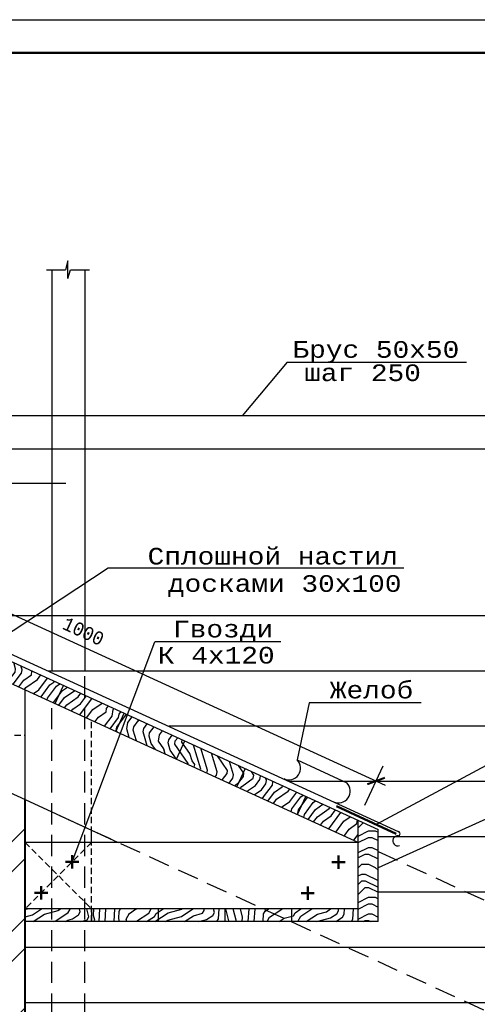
# Model space of a CAD drawing. Header units: millimetres. Extents: x -17 to 2655, y -428 to 194.
# Tile 24 of 47: x 1121 to 1190, y -279 to -131. Entities that reach past the tile are written whole.
import ezdxf

# ---------------------------------------------------------------- set-up
doc = ezdxf.new("R2010")
doc.units = ezdxf.units.MM
doc.linetypes.add('HIDDEN2', pattern=[4.7625, 3.175, -1.5875])
for name, color, linetype in [('лист а3', 7, 'Continuous'), ('Размеры', 5, 'Continuous'), ('тонкий', 251, 'Continuous')]:
    doc.layers.add(name, color=color, linetype=linetype)
doc.layers.add('Стены', color=32, linetype='Continuous', lineweight=40)
doc.layers.add('стропила', color=40, linetype='Continuous', lineweight=30)
doc.styles.get("Standard").update_dxf_attribs({"font": 'COUR.TTF', "width": 0.8, "height": 2})
doc.styles.add('style1', font='COUR.TTF')
doc.dimstyles.get("Standard").update_dxf_attribs({"dimtxt": 2, "dimasz": 2, "dimexe": 2.5, "dimexo": 2.5, "dimgap": 1, "dimtad": 1, "dimdec": 0, "dimzin": 0, "dimdsep": 46, "dimtxsty": 'Standard', "dimblk": 'ARCHTICK', "dimcen": -3, "dimdle": 1.5, "dimadec": 0, "dimazin": 0, "dimtfac": 0.75, "dimtdec": 0, "dimtofl": 0, "dimtmove": 0, "dimatfit": 3, "dimldrblk": 'ARCHTICK', "dimfxl": 0, "dimtvp": 1.5, "dimtolj": 1, "dimtzin": 0, "dimarcsym": 0})

# ---------------------------------------------------------------- blocks, each defined once
blk = doc.blocks.new('_ArchTick')
at = {"color": 0, "linetype": 'ByBlock', "const_width": 0.15}
blk.add_lwpolyline([(-0.5, -0.5), (0.5, 0.5)], dxfattribs=at)
blk = doc.blocks.new('*D351')
at = {"layer": 'Defpoints', "color": 0}
for p in [(1081.97, -210.05), (1174.34, -245.23), (1171.63, -251.14)]:
    blk.add_point(p, dxfattribs=at)
at = {"layer": 'Размеры', "color": 0, "lineweight": -2}
for p, q in [((1083.01, -207.78), (1085.72, -201.87)), ((1083.31, -203.52), (1175.7, -245.86)), ((1172.67, -248.86), (1175.38, -242.96))]:
    blk.add_line(p, q, dxfattribs=at)
at = {"layer": 'Размеры', "color": 0, "lineweight": -2, "xscale": 2, "yscale": 2, "zscale": 2}
for p, rotation in [((1084.68, -204.14), 155.3792218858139), ((1174.34, -245.23), 335.379221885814)]:
    blk.add_blockref('_ArchTick', p, dxfattribs=dict(at, rotation=rotation))
at = {"layer": 'Размеры', "color": 0, "insert": (1130.39, -222.76), "char_height": 2, "attachment_point": 5, "rotation": 335.3792}
blk.add_mtext('\\A1;1000', dxfattribs=at)

msp = doc.modelspace()

# ---------------------------------------------------------------- hatches: boundary and pattern name
at = {"layer": 'тонкий'}
h = msp.add_hatch(dxfattribs=at)
h.set_pattern_fill('ENDGRAIN', color=256, scale=10, angle=80, style=0, pattern_type=2)
h.set_pattern_definition([(80, (912.597, 529.179), (-8.1116, 11.58456), [0.5, -9.5]), (80, (910.397, 522.459), (-8.1116, 11.58456), [1, -9]), (80, (911.033, 528.947), (-8.1116, 11.58456), [0.5, -9.5]), (80, (909.006, 523.212), (-8.1116, 11.58456), [0.5, -9.5]), (80, (909.556, 529.208), (-8.1116, 11.58456), [0.5, -9.5]), (80, (908.108, 523.878), (-8.1116, 11.58456), [0.5, -9.5]), (80, (908.571, 529.382), (-8.1116, 11.58456), [0.5, -9.5]), (80, (906.631, 524.139), (-8.1116, 11.58456), [0.5, -5.5, 0.5, -3.5]), (80, (905.646, 524.312), (-8.1116, 11.58456), [1, -5, 0.5, -3.5]), (80, (904.082, 524.08), (-8.1116, 11.58456), [0.5, -1.5, 0.5, -4, 0.5, -3]), (80, (903.011, 523.762), (-8.1116, 11.58456), [0.5, -2, 1, -6.5]), (80, (903.647, 530.25), (-8.1116, 11.58456), [0.5, -9.5]), (80, (902.026, 523.935), (-8.1116, 11.58456), [0.5, -2.5, 0.5, -6.5]), (125, (911.208, 521.301), (-9.84808, 1.73648), [1.41421, -12.72793]), (125, (912.684, 529.672), (-9.84808, 1.73648), [2.82843, -11.31371]), (125, (907.76, 530.54), (-9.84808, 1.73648), [0.7071, -13.43504]), (125, (905.299, 522.343), (-9.84808, 1.73648), [2.12132, -12.02082]), (125, (906.775, 530.714), (-9.84808, 1.73648), [3.53553, -10.6066]), (125, (905.298, 530.974), (-9.84808, 1.73648), [2.12132, -12.02082]), (35, (903.966, 529.178), (1.73648, 9.84808), [0.7071, -13.43504]), (35, (911.2364, 524.342), (1.73648, 9.84808), [1.41421, -12.72793]), (35, (907.384, 525.529), (1.73648, 9.84808), [1.41421, -12.72793]), (35, (909.8745, 528.136), (1.73648, 9.84808), [1.41421, -12.72793]), (35, (905.8485, 528.3385), (1.73648, 9.84808), [1.41421, -12.72793]), (35, (904.9505, 529.0045), (1.73648, 9.84808), [2.12132, -12.02082]), (35, (910.425, 525.5006), (1.73648, 9.84808), [2.12132, -12.02082]), (35, (910.193, 527.065), (1.73648, 9.84808), [2.12132, -12.02082]), (35, (906.486, 526.195), (1.73648, 9.84808), [2.12132, -12.02082]), (35, (906.167, 527.267), (1.73648, 9.84808), [2.12132, -12.02082]), (106.56505, (909.325, 522.1406), (1.736482, 9.848078), [1.11803, -21.24265]), (106.56505, (911.12, 529.44), (1.736482, 9.848078), [4.47214, -17.88854]), (106.56505, (909.6426, 529.7003), (1.736482, 9.848078), [4.47214, -17.88854]), (106.56505, (908.658, 529.874), (1.736482, 9.848078), [4.47214, -6.7, 2.2361, -8.95244]), (106.56505, (907.354, 531.1192), (1.736482, 9.848078), [1.11803, -21.24265]), (106.56505, (902.3446, 522.8637), (1.736482, 9.848078), [1.11803, -21.24265]), (106.56505, (903.7337, 530.742), (1.736482, 9.848078), [2.23607, -20.12461]), (53.43495, (912.163, 526.7174), (1.736482, 9.848078), [2.23607, -20.12461]), (53.43495, (909.093, 523.7046), (1.736482, 9.848078), [2.23607, -20.12461]), (53.43495, (910.5703, 523.444), (1.736482, 9.848078), [1.11803, -21.24261]), (53.43495, (908.195, 524.3707), (1.736482, 9.848078), [3.3541, -19.00658]), (53.43495, (908.5424, 526.3403), (1.736482, 9.848078), [2.23607, -20.12461]), (53.43495, (908.2237, 527.412), (1.736482, 9.848078), [2.23607, -20.12461]), (53.43495, (906.718, 524.631), (1.736482, 9.848078), [1.11803, -21.24261]), (53.43495, (905.82, 525.297), (1.736482, 9.848078), [1.11803, -21.24261]), (53.43495, (904.545, 529.5837), (1.736482, 9.848078), [1.11803, -21.24261]), (53.43495, (907.905, 528.4836), (1.736482, 9.848078), [1.11803, -21.24261]), (53.43495, (904.169, 524.573), (1.736482, 9.848078), [3.3541, -19.00658]), (53.43495, (903.0974, 524.254), (1.736482, 9.848078), [2.23607, -20.12461]), (53.43495, (907.007, 529.1496), (1.736482, 9.848078), [1.118, -10.062, 1.118, -10.06268]), (53.43495, (904.5164, 526.5425), (1.736482, 9.848078), [2.23607, -20.12461]), (53.43495, (903.6184, 527.2086), (1.736482, 9.848078), [2.23607, -20.12461]), (53.43495, (902.1126, 524.428), (1.736482, 9.848078), [2.23607, -20.12461]), (53.43495, (902.6336, 527.382), (1.736482, 9.848078), [2.23607, -20.12461])])
h.paths.add_polyline_path([(1163.7888, -247.5433), (1162.5389, -250.2705), (1171.6298, -254.4366), (1171.6298, -251.1366)])
h.paths.add_polyline_path([(1154.6979, -243.3771), (1153.4481, -246.1044), (1162.5389, -250.2705), (1163.7888, -247.5433)])
h.paths.add_polyline_path([(1145.6071, -239.211), (1144.3572, -241.9383), (1153.4481, -246.1044), (1154.6979, -243.3771)])
h.paths.add_polyline_path([(1144.3572, -241.9383), (1145.6071, -239.211), (1136.5162, -235.0449), (1135.2664, -237.7722)])
h.paths.add_polyline_path([(1127.4254, -230.8788), (1126.1755, -233.6061), (1135.2664, -237.7722), (1136.5162, -235.0449)])
h.paths.add_polyline_path([(1118.3345, -226.7127), (1117.5836, -228.3513), (1118.6298, -228.3513), (1118.6298, -230.1481), (1126.1755, -233.6061), (1127.4254, -230.8788)])
h.paths.add_polyline_path([(1118.6298, -228.3513), (1117.5836, -228.3513), (1117.0847, -229.44), (1118.6298, -230.1481)])
h.paths.add_polyline_path([(1117.5836, -228.3513), (1118.3345, -226.7127), (1109.2437, -222.5466), (1107.9938, -225.2739), (1114.7092, -228.3513)])
h.paths.add_polyline_path([(1114.7092, -228.3513), (1117.0847, -229.44), (1117.5836, -228.3513)])
h.paths.add_polyline_path([(1100.1528, -218.3805), (1098.903, -221.1078), (1107.9938, -225.2739), (1109.2437, -222.5466)])
h.paths.add_polyline_path([(1091.062, -214.2144), (1089.8121, -216.9417), (1098.903, -221.1078), (1100.1528, -218.3805)])
h.paths.add_polyline_path([(1091.062, -214.2144), (1081.9711, -210.0483), (1080.7213, -212.7756), (1089.8121, -216.9417)])
h = msp.add_hatch(dxfattribs=at)
h.set_pattern_fill('ANSI32', color=256, style=0)
h.paths.add_polyline_path([(1121.6298, -248.023), (1093.6298, -235.1913), (1093.6298, -238.3513), (1083.6298, -238.3513), (1083.6298, -308.3513), (1077.1298, -308.3513), (1077.1298, -318.4132), (1119.1298, -318.4132), (1128.1298, -318.4132), (1128.1298, -308.3513), (1121.6298, -308.3513)])
h = msp.add_hatch(dxfattribs=at)
h.set_pattern_fill('ENDGRAIN', color=256, scale=10, style=0, pattern_type=2)
h.set_pattern_definition([(0, (919.208, 521.301), (10, 10), [0.5, -9.5]), (0, (912.208, 522.301), (10, 10), [1, -9]), (0, (918.708, 522.801), (10, 10), [0.5, -9.5]), (0, (912.708, 523.801), (10, 10), [0.5, -9.5]), (0, (918.708, 524.301), (10, 10), [0.5, -9.5]), (0, (913.208, 524.801), (10, 10), [0.5, -9.5]), (0, (918.708, 525.301), (10, 10), [0.5, -9.5]), (0, (913.208, 526.301), (10, 10), [0.5, -5.5, 0.5, -3.5]), (0, (913.208, 527.301), (10, 10), [1, -5, 0.5, -3.5]), (0, (912.708, 528.801), (10, 10), [0.5, -1.5, 0.5, -4, 0.5, -3]), (0, (912.208, 529.801), (10, 10), [0.5, -2, 1, -6.5]), (0, (918.708, 530.301), (10, 10), [0.5, -9.5]), (0, (912.208, 530.801), (10, 10), [0.5, -2.5, 0.5, -6.5]), (45, (911.208, 521.301), (1e-15, 10), [1.41421, -12.72793]), (45, (919.708, 521.301), (1e-15, 10), [2.82843, -11.31371]), (45, (919.708, 526.301), (1e-15, 10), [0.7071, -13.43504]), (45, (911.208, 527.301), (1e-15, 10), [2.12132, -12.02082]), (45, (919.708, 527.301), (1e-15, 10), [3.53553, -10.6066]), (45, (919.708, 528.801), (1e-15, 10), [2.12132, -12.02082]), (315, (917.708, 529.801), (10, -2e-15), [0.7071, -13.43504]), (315, (914.208, 521.801), (10, -2e-15), [1.41421, -12.72793]), (315, (914.708, 525.801), (10, -2e-15), [1.41421, -12.72793]), (315, (917.708, 523.801), (10, -2e-15), [1.41421, -12.72793]), (315, (917.208, 527.801), (10, -2e-15), [1.41421, -12.72793]), (315, (917.708, 528.801), (10, -2e-15), [2.12132, -12.02082]), (315, (915.208, 522.801), (10, -2e-15), [2.12132, -12.02082]), (315, (916.708, 523.301), (10, -2e-15), [2.12132, -12.02082]), (315, (915.208, 526.801), (10, -2e-15), [2.12132, -12.02082]), (315, (916.208, 527.301), (10, -2e-15), [2.12132, -12.02082]), (26.56505, (911.708, 523.301), (10, 4e-09), [1.11803, -21.24265]), (26.56505, (919.208, 522.801), (10, 4e-09), [4.47214, -17.88854]), (26.56505, (919.208, 524.301), (10, 4e-09), [4.47214, -17.88854]), (26.56505, (919.208, 525.301), (10, 4e-09), [4.47214, -6.7, 2.2361, -8.95244]), (26.56505, (920.208, 526.801), (10, 4e-09), [1.11803, -21.24265]), (26.56505, (911.208, 530.301), (10, 4e-09), [1.11803, -21.24265]), (26.56505, (919.208, 530.301), (10, 4e-09), [2.23607, -20.12461]), (333.43495, (916.708, 521.301), (10, -4e-09), [2.23607, -20.12461]), (333.43495, (913.208, 523.801), (10, -4e-09), [2.23607, -20.12461]), (333.43495, (913.208, 522.301), (10, -4e-09), [1.11803, -21.24261]), (333.43495, (913.708, 524.801), (10, -4e-09), [3.3541, -19.00658]), (333.43495, (915.708, 524.801), (10, -4e-09), [2.23607, -20.12461]), (333.43495, (916.708, 525.301), (10, -4e-09), [2.23607, -20.12461]), (333.43495, (913.708, 526.301), (10, -4e-09), [1.11803, -21.24261]), (333.43495, (914.208, 527.301), (10, -4e-09), [1.11803, -21.24261]), (333.43495, (918.208, 529.301), (10, -4e-09), [1.11803, -21.24261]), (333.43495, (917.708, 525.801), (10, -4e-09), [1.11803, -21.24261]), (333.43495, (913.208, 528.801), (10, -4e-09), [3.3541, -19.00658]), (333.43495, (912.708, 529.801), (10, -4e-09), [2.23607, -20.12461]), (333.43495, (918.208, 526.801), (10, -4e-09), [1.118, -10.062, 1.118, -10.06268]), (333.43495, (915.208, 528.801), (10, -4e-09), [2.23607, -20.12461]), (333.43495, (915.708, 529.801), (10, -4e-09), [2.23607, -20.12461]), (333.43495, (912.708, 530.801), (10, -4e-09), [2.23607, -20.12461]), (333.43495, (915.708, 530.801), (10, -4e-09), [2.23607, -20.12461])])
h.paths.add_polyline_path([(1174.6298, -252.5114), (1171.6298, -251.1366), (1171.6298, -266.3366), (1174.6298, -266.3366)])
h = msp.add_hatch(dxfattribs=at)
h.set_pattern_fill('ENDGRAIN', color=256, scale=10, angle=60, style=0, pattern_type=2)
h.set_pattern_definition([(60, (915.208, 528.229), (-3.66025, 13.66025), [0.5, -9.5]), (60, (910.842, 522.667), (-3.66025, 13.66025), [1, -9]), (60, (913.659, 528.546), (-3.66025, 13.66025), [0.5, -9.5]), (60, (909.793, 523.85), (-3.66025, 13.66025), [0.5, -9.5]), (60, (912.36, 529.296), (-3.66025, 13.66025), [0.5, -9.5]), (60, (909.177, 524.783), (-3.66025, 13.66025), [0.5, -9.5]), (60, (911.494, 529.796), (-3.66025, 13.66025), [0.5, -9.5]), (60, (907.878, 525.533), (-3.66025, 13.66025), [0.5, -5.5, 0.5, -3.5]), (60, (907.012, 526.033), (-3.66025, 13.66025), [1, -5, 0.5, -3.5]), (60, (905.463, 526.35), (-3.66025, 13.66025), [0.5, -1.5, 0.5, -4, 0.5, -3]), (60, (904.347, 526.417), (-3.66025, 13.66025), [0.5, -2, 1, -6.5]), (60, (907.164, 532.296), (-3.66025, 13.66025), [0.5, -9.5]), (60, (903.481, 526.917), (-3.66025, 13.66025), [0.5, -2.5, 0.5, -6.5]), (105, (911.208, 521.301), (-8.660254, 5), [1.41421, -12.72793]), (105, (915.458, 528.662), (-8.660254, 5), [2.82843, -11.31371]), (105, (911.128, 531.162), (-8.660254, 5), [0.7071, -13.43504]), (105, (906.012, 524.301), (-8.660254, 5), [2.12132, -12.02082]), (105, (910.262, 531.662), (-8.660254, 5), [3.53553, -10.6066]), (105, (908.9626, 532.412), (-8.660254, 5), [2.12132, -12.02082]), (15, (907.0966, 531.18), (5, 8.660254), [0.7071, -13.43504]), (15, (912.275, 524.149), (5, 8.660254), [1.41421, -12.72793]), (15, (909.061, 526.582), (5, 8.660254), [1.41421, -12.72793]), (15, (912.293, 528.18), (5, 8.660254), [1.41421, -12.72793]), (15, (908.579, 529.747), (5, 8.660254), [1.41421, -12.72793]), (15, (907.9626, 530.68), (5, 8.660254), [2.12132, -12.02082]), (15, (911.909, 525.515), (5, 8.660254), [2.12132, -12.02082]), (15, (912.226, 527.064), (5, 8.660254), [2.12132, -12.02082]), (15, (908.445, 527.515), (5, 8.660254), [2.12132, -12.02082]), (15, (908.512, 528.631), (5, 8.660254), [2.12132, -12.02082]), (86.56505, (909.726, 522.734), (5, 8.660254), [1.11803, -21.24265]), (86.56505, (913.909, 528.979), (5, 8.660254), [4.47214, -17.88854]), (86.56505, (912.6098, 529.729), (5, 8.660254), [4.47214, -17.88854]), (86.56505, (911.7437, 530.229), (5, 8.660254), [4.47214, -6.7, 2.2361, -8.95244]), (86.56505, (910.9447, 531.845), (5, 8.660254), [1.11803, -21.24265]), (86.56505, (903.4136, 525.801), (5, 8.660254), [1.11803, -21.24265]), (86.56505, (907.4136, 532.729), (5, 8.660254), [2.23607, -20.12461]), (33.43495, (913.958, 526.064), (5, 8.660254), [2.23607, -20.12461]), (33.43495, (910.0428, 524.283), (5, 8.660254), [2.23607, -20.12461]), (33.43495, (911.342, 523.533), (5, 8.660254), [1.11803, -21.24261]), (33.43495, (909.4267, 525.216), (5, 8.660254), [3.3541, -19.00658]), (33.43495, (910.4267, 526.948), (5, 8.660254), [2.23607, -20.12461]), (33.43495, (910.4937, 528.064), (5, 8.660254), [2.23607, -20.12461]), (33.43495, (908.1277, 525.966), (5, 8.660254), [1.11803, -21.24261]), (33.43495, (907.5117, 526.899), (5, 8.660254), [1.11803, -21.24261]), (33.43495, (907.7796, 531.363), (5, 8.660254), [1.11803, -21.24261]), (33.43495, (910.5607, 529.18), (5, 8.660254), [1.11803, -21.24261]), (33.43495, (905.7126, 526.783), (5, 8.660254), [3.3541, -19.00658]), (33.43495, (904.5966, 526.85), (5, 8.660254), [2.23607, -20.12461]), (33.43495, (909.9447, 530.113), (5, 8.660254), [1.118, -10.062, 1.118, -10.06268]), (33.43495, (906.7126, 528.515), (5, 8.660254), [2.23607, -20.12461]), (33.43495, (906.0966, 529.448), (5, 8.660254), [2.23607, -20.12461]), (33.43495, (903.7306, 527.35), (5, 8.660254), [2.23607, -20.12461]), (33.43495, (905.2306, 529.948), (5, 8.660254), [2.23607, -20.12461])])
h.paths.add_polyline_path([(1121.6298, -264.4366), (1121.6298, -266.3366), (1131.6298, -266.3366), (1131.6298, -264.4366)])
h.paths.add_polyline_path([(1131.6298, -264.4366), (1131.6298, -266.3366), (1141.6298, -266.3366), (1141.6298, -264.4366)])
h.paths.add_polyline_path([(1141.6298, -264.4366), (1141.6298, -266.3366), (1151.6298, -266.3366), (1151.6298, -264.4366)])
h.paths.add_polyline_path([(1151.6298, -264.4366), (1151.6298, -266.3366), (1161.6298, -266.3366), (1161.6298, -264.4366)])
h.paths.add_polyline_path([(1161.6298, -264.4366), (1161.6298, -266.3366), (1171.6298, -266.3366), (1171.6298, -264.4366)])

# ---------------------------------------------------------------- linework, layer by layer
for p, q in [((1124.8649, -168.4636), (1127.711, -168.4636)), ((1128.0744, -167.1303), (1127.711, -168.4636)), ((1128.0744, -169.797), (1128.0744, -167.1303)), ((1128.0744, -169.797), (1128.4378, -168.4636)), ((1128.4378, -168.4636), (1131.3036, -168.4636)), ((1161.0017, -182.3506), (1187.9298, -182.3506)), ((1082.9957, -200.4906), (1127.7739, -200.4906)), ((1178.4938, -213.2929), (1134.094, -213.2929)), ((1160.0228, -224.332), (1141.093, -224.332)), ((1164.3162, -233.4843), (1162.4981, -242.0311)), ((1181.091, -233.4843), (1164.3162, -233.4843))]:
    msp.add_line(p, q)
at = {"lineweight": 30}
for p, q in [((1162.4981, -242.0311), (1169.9544, -245.503)), ((1131.6298, -264.4366), (1131.6298, -266.3366)), ((1141.6298, -264.4366), (1141.6298, -266.3366)), ((1151.6298, -264.4366), (1151.6298, -266.3366)), ((1161.6298, -264.4366), (1161.6298, -266.3366))]:
    msp.add_line(p, q, dxfattribs=at)
at = {"lineweight": 50}
for p, q in [((1168.4192, -248.9947), (1177.3625, -253.1591)), ((1128.7206, -258.3458), (1128.7206, -256.3458)), ((1168.7206, -258.3973), (1168.7206, -256.3973)), ((1127.7206, -257.3458), (1129.7206, -257.3458)), ((1167.7206, -257.3973), (1169.7206, -257.3973)), ((1124.0685, -262.9979), (1124.0685, -260.998)), ((1164.0685, -263.0494), (1164.0685, -261.0494)), ((1123.0685, -261.9979), (1125.0685, -261.9979)), ((1163.0685, -262.0494), (1165.0685, -262.0494))]:
    msp.add_line(p, q, dxfattribs=at)
at = {"lineweight": 30}
for centre, radius, start, end in [((1161.2284, -243.2664), 1.7715, 244.981332, 44.213763), ((1168.6847, -246.7383), 1.7715, 244.981332, 44.213763), ((1177.6136, -254.2152), 0.7597, 86.004784, 289.777581), ((1177.6066, -253.1262), 0.3366, 260.476362, 84.099709)]:
    msp.add_arc(centre, radius, start, end, dxfattribs=at)
at = {"layer": 'лист а3', "color": 7}
msp.add_lwpolyline([(879.0604, -427.9324), (879.0604, -130.9324), (1299.0604, -130.9324), (1299.0604, -427.9324), (879.0604, -427.9324)], dxfattribs=at)
at = {"layer": 'лист а3', "color": 7, "lineweight": 50}
msp.add_lwpolyline([(899.0604, -135.9324), (1294.0604, -135.9324), (1294.0604, -422.9324), (899.0604, -422.9324), (899.0604, -135.9324)], dxfattribs=at)
at = {"layer": 'Стены'}
msp.add_line((1121.6298, -308.3513), (1121.6298, -248.023), dxfattribs=at)
at = {"layer": 'стропила'}
for p, q in [((930.6631, -144.0077), (1171.6835, -254.4612)), ((1081.3773, -208.6762), (1177.6412, -252.7914)), ((1081.9711, -210.0483), (1174.6298, -252.5114)), ((1121.6298, -248.023), (1121.6298, -231.5229)), ((1093.6298, -235.1913), (1121.6298, -248.023)), ((1121.6298, -248.023), (1135.6249, -254.4366)), ((1171.6298, -266.3366), (1171.6298, -251.1366)), ((1131.6298, -254.4366), (1131.6298, -252.6057)), ((1174.6298, -266.3366), (1174.6298, -252.5114)), ((1171.6298, -254.4366), (1121.6298, -254.4366)), ((1171.6298, -264.4366), (1121.6298, -264.4366)), ((1174.6298, -266.3366), (1121.6298, -266.3366))]:
    msp.add_line(p, q, dxfattribs=at)
at = {"layer": 'тонкий'}
for p, q in [((1125.6298, -168.4636), (1125.6298, -228.7132)), ((1130.6298, -168.4636), (1130.6298, -228.7132)), ((1161.0017, -182.3506), (1154.2446, -190.4132)), ((1281.6298, -190.4132), (1043.9261, -190.4132)), ((1281.6298, -195.4132), (1054.8366, -195.4132)), ((1134.094, -213.2929), (1115.6011, -225.4601)), ((1281.6298, -220.4132), (1106.9887, -220.4132)), ((1128.7206, -257.3458), (1141.093, -224.332)), ((1281.6298, -228.7132), (1125.1002, -228.7132)), ((1281.6298, -237.0132), (1143.2116, -237.0132)), ((1194.8564, -240.7356), (1174.3557, -251.759)), ((1281.6298, -245.3132), (1161.323, -245.3132)), ((1194.8583, -249.1032), (1174.6298, -258.2508)), ((1281.6298, -253.6132), (1174.6298, -253.6132)), ((1281.6298, -261.9132), (1174.6298, -261.9132)), ((1281.6298, -270.2132), (1121.6298, -270.2132)), ((1281.6298, -278.5132), (1121.6298, -278.5132))]:
    msp.add_line(p, q, dxfattribs=at)
at = {"layer": 'тонкий', "linetype": 'HIDDEN2'}
for p, q in [((1130.6298, -318.4132), (1130.6298, -228.7132)), ((1125.6298, -318.4132), (1125.6298, -233.356)), ((1131.6298, -252.6057), (1161.6298, -266.354)), ((1174.6298, -255.8114), (1278.5016, -303.4132)), ((1161.5919, -266.3366), (1268.6819, -315.4132))]:
    msp.add_line(p, q, dxfattribs=at)
at = {"layer": 'тонкий', "lineweight": 30}
for p, q in [((1126.1755, -233.6061), (1127.4254, -230.8788)), ((1135.2664, -237.7722), (1136.5162, -235.0449)), ((1144.3572, -241.9383), (1145.6071, -239.211)), ((1153.4481, -246.1044), (1154.6979, -243.3771)), ((1162.5389, -250.2705), (1163.7888, -247.5433))]:
    msp.add_line(p, q, dxfattribs=at)
at = {"layer": 'тонкий', "linetype": 'HIDDEN2', "ltscale": 0.3}
for p, q in [((1131.6298, -254.4366), (1131.6298, -236.1056)), ((1118.6298, -238.3513), (1121.6298, -238.3513)), ((1121.6298, -248.023), (1131.6298, -252.6057)), ((1121.6298, -254.4366), (1131.6298, -264.4366)), ((1131.6298, -254.4366), (1121.6298, -264.4366)), ((1131.6298, -266.3366), (1131.6298, -254.4366))]:
    msp.add_line(p, q, dxfattribs=at)

# ---------------------------------------------------------------- texts
at = {"style": 'style1'}
for s, p in [('Брус 50x50', (1161.7842, -181.6857)), ('шаг 250', (1163.5349, -185.1857)), ('Сплошной настил', (1140.0302, -212.726)), ('досками 30x100', (1143.0852, -216.8287)), ('Гвозди', (1143.8504, -223.667)), ('К 4x120', (1141.5726, -227.5947)), ('Желоб', (1167.3981, -232.8202))]:
    msp.add_text(s, height=2.5, dxfattribs=at).set_placement(p)

# ---------------------------------------------------------------- dimensions: what is measured, and where the dimension line sits
at = {"layer": 'Размеры'}
dim = msp.add_aligned_dim(p1=(1081.9711, -210.0483), p2=(1171.6298, -251.1366), distance=6.4966, text='1000', dimstyle='Standard', dxfattribs=at)
dim.commit()
dim.dimension.update_dxf_attribs({"geometry": '*D351', "text_midpoint": (1130.3919, -222.7557)})

doc.saveas('drawing.dxf')
